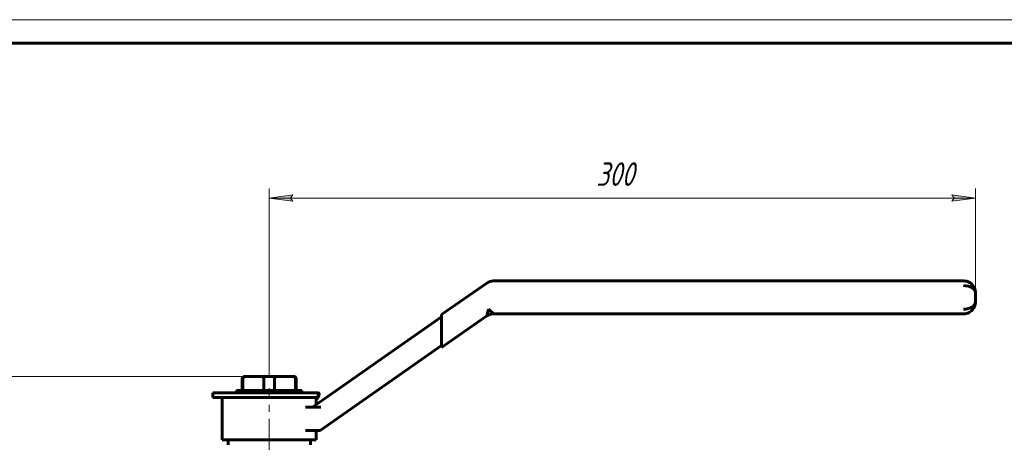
# Model space of a CAD drawing. Header units: millimetres. Extents: x 0 to 614, y 0 to 420.
# Tile 7 of 9: x 106 to 316, y 330 to 420. Entities that reach past the tile are written whole.
import ezdxf

# ---------------------------------------------------------------- set-up
doc = ezdxf.new("R2010")
doc.units = ezdxf.units.MM
for name, pattern in [('K5LT_AXLED', [12, 7.5, -1.5, 1.5, -1.5]), ('K5LT_BASIC', [0]), ('K5LT_THIN', [0])]:
    doc.linetypes.add(name, pattern=pattern)
doc.layers.add('Системный слой', color=7, linetype='Continuous')
doc.layers.add('Системный слой (1)', color=7, linetype='Continuous', true_color=0x6c6c6c)
doc.styles.add('KDIMTEXTSTYLE', font='txt', dxfattribs={"width": 0.96, "oblique": 15, "height": 5})
doc.styles.add('KTEXTSTYLE', font='txt', dxfattribs={"width": 0.96, "height": 5})
doc.dimstyles.new('KDIMSTYLE (0.50)', dxfattribs={"dimtxt": 5, "dimasz": 1, "dimexe": 2, "dimexo": 0, "dimgap": 1, "dimtad": 1, "dimlfac": 2, "dimtxsty": 'KDIMTEXTSTYLE', "dimsah": 1, "dimcen": 0, "dimdle": 1, "dimadec": 0, "dimazin": 0, "dimtfac": 0.667, "dimtmove": 0, "dimatfit": 3, "dimfxl": 1, "dimtvp": 1, "dimtolj": 1, "dimtzin": 0, "dimarcsym": 0})

# ---------------------------------------------------------------- blocks, each defined once
blk = doc.blocks.new('U29')
at = {"layer": 'Системный слой (1)', "color": 143, "linetype": 'K5LT_BASIC', "lineweight": 60, "true_color": 0x33acca}
for p, q in [((169.42, 338.21), (169.42, 339.66)), ((169.42, 330.66), (169.42, 332.66))]:
    blk.add_line(p, q, dxfattribs=at)
blk = doc.blocks.new('D0')
at = {"layer": 'Системный слой (1)'}
for points in [[(163.92, 382.08), (164.42, 382.74), (159.42, 382.08), (164.42, 381.42)], [(309.42, 382.08), (304.42, 382.74), (304.92, 382.08), (304.42, 381.42)]]:
    blk.add_hatch(color=7, dxfattribs=at).paths.add_polyline_path(points)
at = {"layer": 'Системный слой (1)', "color": 7, "linetype": 'K5LT_THIN', "lineweight": 18, "true_color": 0xffffff}
for p, q in [((159.42, 344.16), (159.42, 384.08)), ((159.42, 382.08), (164.42, 382.74)), ((164.42, 382.74), (163.92, 382.08)), ((304.92, 382.08), (304.42, 382.74)), ((304.42, 382.74), (309.42, 382.08)), ((309.42, 360.97), (309.42, 384.08)), ((164.42, 381.42), (159.42, 382.08)), ((163.92, 382.08), (164.42, 381.42)), ((309.42, 382.08), (304.42, 381.42)), ((304.42, 381.42), (304.92, 382.08))]:
    blk.add_line(p, q, dxfattribs=at)
blk.add_wipeout([(228.88, 383.08), (228.88, 390.46), (239.52, 390.46), (239.52, 383.08)]).dxf.layer = 'Системный слой (1)'
blk.add_line((159.42, 382.08), (309.42, 382.08), dxfattribs=at)
at = {"layer": 'Системный слой (1)', "color": 7, "insert": (228.88, 389.67), "char_height": 5, "attachment_point": 1, "style": 'KTEXTSTYLE'}
blk.add_mtext('\\fArial|b0|c204|p34;\\H5.0;\\W1.000;\\Q15;\\fGOST Type AU|b0|i0|c204|p34;\\Q15;\\W0.960;300', dxfattribs=at)
blk = doc.blocks.new('KDIMARROW_01')
at = {"layer": 'Системный слой'}
blk.add_hatch(color=0, dxfattribs=at).paths.add_polyline_path([(-5, -0.66), (0, 0), (-5, 0.66), (-4.5, 0)])
at = {"layer": 'Системный слой', "color": 0, "linetype": 'K5LT_THIN', "lineweight": 18}
for p, q in [((-4.5, 0), (-5, 0.66)), ((-5, 0.66), (0, 0)), ((0, 0), (-5, -0.66)), ((-5, -0.66), (-4.5, 0))]:
    blk.add_line(p, q, dxfattribs=at)
at = {"layer": 'Системный слой (1)', "color": 0, "linetype": 'K5LT_THIN', "lineweight": 18}
blk.add_line((439.69, 264.16), (439.19, 264.16), dxfattribs=at)
blk = doc.blocks.new('D1')
at = {"layer": 'Системный слой (1)'}
for points in [[(71.06, 339.16), (70.4, 344.16), (69.74, 339.16), (70.4, 339.66)], [(70.4, 264.16), (71.06, 269.16), (70.4, 268.66), (69.74, 269.16)]]:
    blk.add_hatch(color=7, dxfattribs=at).paths.add_polyline_path(points)
at = {"layer": 'Системный слой (1)', "color": 7, "linetype": 'K5LT_THIN', "lineweight": 18, "true_color": 0xffffff}
for p, q in [((159.42, 344.16), (68.4, 344.16)), ((69.74, 339.16), (70.4, 344.16)), ((70.4, 344.16), (71.06, 339.16)), ((70.4, 339.66), (69.74, 339.16)), ((71.06, 339.16), (70.4, 339.66)), ((70.4, 264.16), (69.74, 269.16)), ((69.74, 269.16), (70.4, 268.66)), ((70.4, 268.66), (71.06, 269.16)), ((71.06, 269.16), (70.4, 264.16)), ((89.42, 264.16), (68.4, 264.16))]:
    blk.add_line(p, q, dxfattribs=at)
blk.add_wipeout([(69.4, 298.95), (62.02, 298.95), (62.02, 308.95), (69.4, 308.95)]).dxf.layer = 'Системный слой (1)'
blk.add_line((70.4, 344.16), (70.4, 264.16), dxfattribs=at)
at = {"layer": 'Системный слой (1)', "color": 7, "insert": (62.81, 298.95), "char_height": 5, "attachment_point": 1, "rotation": 90, "style": 'KTEXTSTYLE'}
blk.add_mtext('\\fArial|b0|c204|p34;\\H5.0;\\W1.000;\\Q15;\\fGOST Type AU|b0|i0|c204|p34;\\Q15;\\W0.960;160', dxfattribs=at)
blk = doc.blocks.new('U74')
at = {"color": 7, "linetype": 'K5LT_THIN', "lineweight": 18, "true_color": 0xffffff}
blk.add_line((0, 420), (594, 420), dxfattribs=at)
at = {"color": 143, "linetype": 'K5LT_BASIC', "lineweight": 60, "true_color": 0x33acca}
blk.add_line((20, 415), (589, 415), dxfattribs=at)

msp = doc.modelspace()

# ---------------------------------------------------------------- linework, layer by layer
at = {"layer": 'Системный слой (1)', "color": 143, "linetype": 'K5LT_BASIC', "lineweight": 60, "true_color": 0x33acca}
for p, q in [((205.6342, 364.0175), (196.0405, 357.2999)), ((306.9199, 364.4696), (207.0682, 364.4696)), ((309.4199, 359.9696), (309.4199, 361.9696)), ((205.9646, 358.4696), (205.6342, 357.0175)), ((207.0682, 357.4696), (205.9646, 358.4696)), ((196.0405, 356.8519), (168.6298, 337.6587)), ((196.0405, 357.2999), (196.0405, 356.0792)), ((196.0405, 350.2999), (205.6342, 357.0175)), ((196.0405, 351.5207), (196.0405, 356.0792)), ((207.0682, 357.4696), (306.9199, 357.4696)), ((196.0405, 351.5207), (196.0405, 350.2999)), ((170.2063, 332.6587), (196.0405, 350.748)), ((153.7006, 341.1587), (153.7006, 343.6587)), ((153.8091, 341.1587), (153.8091, 343.6587)), ((154.5329, 344.1587), (154.2006, 344.1587)), ((154.5329, 344.1587), (157.5858, 344.1587)), ((161.2504, 344.1587), (157.5858, 344.1587)), ((158.3096, 341.1587), (158.3096, 343.6587)), ((160.5266, 341.1587), (160.5266, 343.6587)), ((161.2504, 344.1587), (164.3033, 344.1587)), ((164.6356, 344.1587), (164.3033, 344.1587)), ((165.0271, 341.1587), (165.0271, 343.6587)), ((165.1356, 341.1587), (165.1356, 343.6587)), ((152.4923, 340.6587), (152.4923, 341.1587)), ((152.4923, 341.1587), (166.3439, 341.1587)), ((166.3439, 340.6587), (166.3439, 341.1587)), ((147.4181, 339.6587), (147.4181, 340.6587)), ((147.4181, 340.6587), (169.8265, 340.6587)), ((147.4181, 339.6587), (169.8265, 339.6587)), ((149.4181, 330.6587), (149.4181, 339.6587)), ((169.4181, 339.27), (169.8265, 339.6587)), ((169.8265, 339.6587), (169.8265, 340.6587)), ((169.8772, 340.6587), (169.8265, 340.6587)), ((169.8265, 339.6587), (169.857, 339.6587)), ((170.0359, 340.4051), (170.0563, 340.4779)), ((169.0228, 337.6587), (167.1018, 337.6587)), ((169.0228, 337.6587), (170.3733, 337.6587)), ((167.1122, 332.6587), (168.8001, 332.6587)), ((168.8001, 332.6587), (170.2063, 332.6587)), ((149.4181, 330.6587), (169.4181, 330.6587)), ((150.6681, 330.6587), (150.6681, 329.6587)), ((168.1681, 330.6587), (168.1681, 329.6587))]:
    msp.add_line(p, q, dxfattribs=at)
at = {"layer": 'Системный слой (1)', "color": 30, "linetype": 'K5LT_AXLED', "lineweight": 18, "true_color": 0xff8000}
msp.add_line((159.4181, 327.6587), (159.4181, 341.6587), dxfattribs=at)
at = {"layer": 'Системный слой (1)', "color": 143, "linetype": 'K5LT_BASIC', "lineweight": 60, "true_color": 0x33acca}
for centre, radius, start, end in [((207.0682, 361.9696), 2.5, 90, 125), ((306.9199, 361.9696), 2.5, 30.688439, 90), ((306.9199, 359.9696), 2.5, 270, 327.028265), ((207.0682, 354.9696), 2.5, 90, 125), ((154.2006, 343.6587), 0.5, 90, 180), ((164.6356, 343.6587), 0.5, 0, 90)]:
    msp.add_arc(centre, radius, start, end, dxfattribs=at)
for centre, major_axis, ratio, start_param, end_param in [((306.9199, 361.9696), (-2.5, 0), 0.6, 3.14159265, 4.71238898), ((306.9199, 359.9696), (2.5, 0), 0.6, 4.71238898, 6.28318531), ((169.8265, 339.6587), (0, 1), 0.40061583, -0.61086524, -0.54996461)]:
    msp.add_ellipse(centre, major_axis=major_axis, ratio=ratio, start_param=start_param, end_param=end_param, dxfattribs=at)
for points, knots in [([(309.0165, 363.3295), (309.0249, 363.3165), (309.0332, 363.3034), (309.0592, 363.2615), (309.0764, 363.2323), (309.1248, 363.1466), (309.1542, 363.0895), (309.2232, 362.942), (309.2596, 362.8509), (309.3005, 362.7285), (309.31, 362.6982), (309.3209, 362.6609), (309.3229, 362.6541), (309.3267, 362.6407), (309.3285, 362.6341), (309.334, 362.6143), (309.3375, 362.601), (309.3477, 362.5614), (309.3541, 362.535), (309.3718, 362.4559), (309.3818, 362.4031), (309.4047, 362.257), (309.414, 362.1636), (309.4192, 362.037), (309.4199, 362.0033), (309.4199, 361.9696)], [0.14166223, 0.14166223, 0.14166223, 0.14166223, 0.84997335, 0.84997335, 2.40825783, 2.40825783, 5.38316456, 5.38316456, 9.98316456, 9.98316456, 11.49506912, 11.49506912, 11.8331707, 11.8331707, 12.16086903, 12.16086903, 12.8162657, 12.8162657, 14.1218574, 14.1218574, 16.72263751, 16.72263751, 21.32263751, 21.32263751, 23, 23, 23, 23]), ([(309.0687, 363.2449), (309.0755, 363.2335), (309.0822, 363.222), (309.1036, 363.1843), (309.1179, 363.158), (309.1596, 363.0784), (309.1854, 363.0244), (309.2161, 362.954), (309.2229, 362.9379), (309.2377, 362.9021), (309.2455, 362.8823), (309.26, 362.8445), (309.2667, 362.8264), (309.2791, 362.7919), (309.2848, 362.7754), (309.2953, 362.7439), (309.3002, 362.7288), (309.3096, 362.6987), (309.3142, 362.6836), (309.3197, 362.6651), (309.3207, 362.6616), (309.3226, 362.6549), (309.3235, 362.6516), (309.3263, 362.6419), (309.3282, 362.6353), (309.3335, 362.6159), (309.337, 362.603), (309.347, 362.5643), (309.3532, 362.5386), (309.3705, 362.4618), (309.3804, 362.4106), (309.4027, 362.2722), (309.4119, 362.185), (309.4188, 362.0553), (309.4199, 362.0124), (309.4199, 361.9696)], [0.15751497, 0.15751497, 0.15751497, 0.15751497, 0.78757485, 0.78757485, 2.20520959, 2.20520959, 5.04047906, 5.04047906, 5.8779991, 5.8779991, 6.89968857, 6.89968857, 7.82849718, 7.82849718, 8.67286864, 8.67286864, 9.44047906, 9.44047906, 10.20808948, 10.20808948, 10.3840599, 10.3840599, 10.54936539, 10.54936539, 10.87997637, 10.87997637, 11.53586584, 11.53586584, 12.83697981, 12.83697981, 15.41787784, 15.41787784, 19.81787784, 19.81787784, 22, 22, 22, 22]), ([(309.0164, 358.6096), (309.0248, 358.6226), (309.033, 358.6356), (309.059, 358.6775), (309.0762, 358.7067), (309.1245, 358.7922), (309.1539, 358.8492), (309.2229, 358.9966), (309.2593, 359.0877), (309.3003, 359.2103), (309.3099, 359.2409), (309.3209, 359.2784), (309.3229, 359.2852), (309.3267, 359.2986), (309.3285, 359.3052), (309.334, 359.325), (309.3375, 359.3383), (309.3477, 359.3779), (309.3541, 359.4043), (309.3718, 359.4834), (309.3818, 359.5362), (309.4047, 359.6823), (309.414, 359.7757), (309.4192, 359.9023), (309.4199, 359.936), (309.4199, 359.9696)], [0.14140866, 0.14140866, 0.14140866, 0.14140866, 0.84845196, 0.84845196, 2.40394722, 2.40394722, 5.37352908, 5.37352908, 9.97352908, 9.97352908, 11.49661268, 11.49661268, 11.83466801, 11.83466801, 12.16232152, 12.16232152, 12.81762854, 12.81762854, 14.12304166, 14.12304166, 16.72346602, 16.72346602, 21.32346602, 21.32346602, 23, 23, 23, 23]), ([(153.8091, 343.6587), (153.8091, 343.7079), (153.8208, 343.7646), (153.8614, 343.8662), (153.9024, 343.9227), (154.0007, 344.0201), (154.0809, 344.0665), (154.2671, 344.1401), (154.4118, 344.1587), (154.5329, 344.1587)], [0.646081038, 0.646081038, 0.646081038, 0.646081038, 0.675601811, 0.675601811, 0.716102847, 0.716102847, 0.777417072, 0.777417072, 0.88015411, 0.88015411, 0.88015411, 0.88015411]), ([(157.5858, 344.1587), (157.7068, 344.1587), (157.8515, 344.1401), (158.0377, 344.0665), (158.118, 344.0201), (158.2163, 343.9227), (158.2573, 343.8662), (158.2978, 343.7646), (158.3096, 343.7079), (158.3096, 343.6587)], [1.70417004, 1.70417004, 1.70417004, 1.70417004, 1.806907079, 1.806907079, 1.868221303, 1.868221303, 1.90872234, 1.90872234, 1.938243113, 1.938243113, 1.938243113, 1.938243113]), ([(160.5266, 343.6587), (160.5266, 343.6862), (160.5303, 343.7188), (160.5427, 343.7746), (160.5546, 343.8078), (160.6022, 343.9071), (160.6626, 343.971), (160.8716, 344.1254), (161.0776, 344.1587), (161.2504, 344.1587)], [0.647130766, 0.647130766, 0.647130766, 0.647130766, 0.663629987, 0.663629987, 0.682223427, 0.682223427, 0.735618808, 0.735618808, 0.882253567, 0.882253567, 0.882253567, 0.882253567]), ([(164.3033, 344.1587), (164.4761, 344.1587), (164.6821, 344.1254), (164.8911, 343.971), (164.9515, 343.9071), (164.9991, 343.8078), (165.011, 343.7746), (165.0234, 343.7188), (165.0271, 343.6862), (165.0271, 343.6587)], [1.706269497, 1.706269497, 1.706269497, 1.706269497, 1.852904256, 1.852904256, 1.906299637, 1.906299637, 1.924893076, 1.924893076, 1.941392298, 1.941392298, 1.941392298, 1.941392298]), ([(169.857, 339.6587), (169.8653, 339.706), (169.8751, 339.7559), (169.9253, 339.9944), (169.98, 340.2056), (170.0359, 340.4051)], [2.439957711, 2.439957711, 2.439957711, 2.439957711, 2.480592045, 2.480592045, 2.626760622, 2.626760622, 2.626760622, 2.626760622]), ([(170.0359, 340.5113), (170.0177, 340.5392), (169.9995, 340.5637), (169.9394, 340.6345), (169.9024, 340.6587), (169.8772, 340.6587)], [0.815865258, 0.815865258, 0.815865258, 0.815865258, 0.846398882, 0.846398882, 0.921889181, 0.921889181, 0.921889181, 0.921889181])]:
    msp.add_open_spline(points, degree=3, knots=knots, dxfattribs=at)

# ---------------------------------------------------------------- block references
at = {"layer": 'Системный слой (1)'}
msp.add_blockref('U29', (0, 0), dxfattribs=at)

# ---------------------------------------------------------------- next in the draw order: dimensions: what is measured, and where the dimension line sits
at = {"layer": 'Системный слой (1)', "color": 7}
dim = msp.add_linear_dim(base=(159.4181, 382.0799), p1=(309.4199, 360.9696), p2=(159.4181, 344.1587), dimstyle='KDIMSTYLE (0.50)', override={"dimexo": 0, "dimpost": '\\fGOST Type AU|b0|c204|p34;\\H5.0;\\W0.960;\\Q15;<>', "dimblk1": 'KDIMARROW_01', "dimblk2": 'KDIMARROW_01', "dimse1": 0, "dimse2": 0, "dimclrt": 7, "dimtol": 1, "dimtp": 0, "dimtm": 0, "dimtdec": 5, "dimtolj": 1}, dxfattribs=at)
dim.commit()
dim.dimension.update_dxf_attribs({"geometry": 'D0', "text_midpoint": (234.419, 382.0799), "dimtype": 160})

# ---------------------------------------------------------------- next in the draw order: dimensions: what is measured, and where the dimension line sits
dim = msp.add_linear_dim(base=(70.4015, 344.1587), p1=(89.4181, 264.1587), p2=(159.4181, 344.1587), angle=90, dimstyle='KDIMSTYLE (0.50)', override={"dimexo": 0, "dimpost": '\\fGOST Type AU|b0|c204|p34;\\H5.0;\\W0.960;\\Q15;<>', "dimblk1": 'KDIMARROW_01', "dimblk2": 'KDIMARROW_01', "dimse1": 0, "dimse2": 0, "dimclrt": 7, "dimtol": 1, "dimtp": 0, "dimtm": 0, "dimtdec": 5, "dimtolj": 1}, dxfattribs=at)
dim.commit()
dim.dimension.update_dxf_attribs({"geometry": 'D1', "text_midpoint": (70.4015, 304.1587), "dimtype": 160})

# ---------------------------------------------------------------- next in the draw order: block references
msp.add_blockref('U74', (0, 0))

doc.saveas('drawing.dxf')
